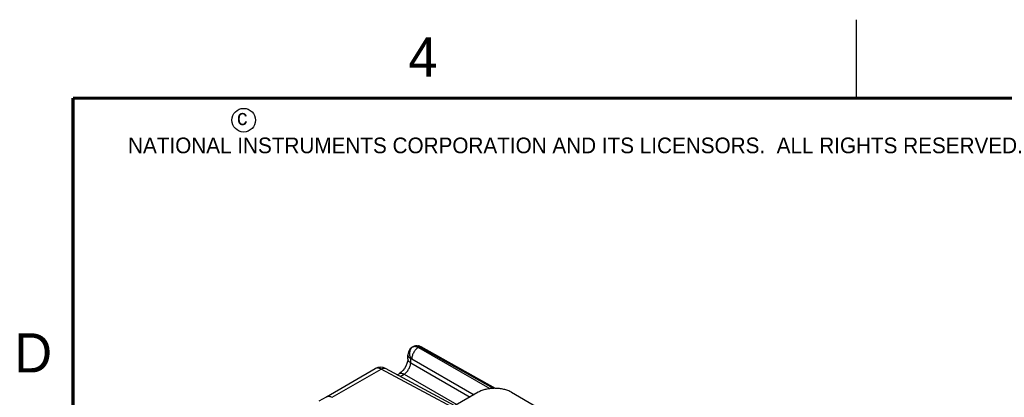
# Model space of a CAD drawing. Header units: inches. Extents: x 0 to 22, y 0 to 17.
# Tile 11 of 23: x 0.2 to 6.4, y 14.6 to 17. Entities that reach past the tile are written whole.
import ezdxf

# ---------------------------------------------------------------- set-up
doc = ezdxf.new("R2010")
doc.units = ezdxf.units.IN
doc.header["$LTSCALE"] = 1.21
doc.header["$MEASUREMENT"] = 0
doc.layers.get('0').update_dxf_attribs({"linetype": 'CONTINUOUS'})
doc.layers.add('FEATURES', color=7, linetype='CONTINUOUS')
doc.styles.add('TEXTSTYLE_2', font='txt')

msp = doc.modelspace()

# ---------------------------------------------------------------- linework, layer by layer
at = {"color": 2, "linetype": 'CONTINUOUS'}
msp.add_line((5.5, 16.5), (5.5, 17), dxfattribs=at)
at = {"color": 7, "linetype": 'CONTINUOUS'}
for p, q in [((2.6685, 14.9132), (2.6728, 14.9157)), ((2.6686, 14.9132), (2.6703, 14.9141)), ((2.7049, 14.9099), (2.7094, 14.9125)), ((2.7049, 14.9099), (3.1611, 14.6466)), ((3.1835, 14.6483), (2.7094, 14.9125)), ((3.1971, 14.6485), (2.7212, 14.9137)), ((2.637, 14.8378), (2.6374, 14.8604)), ((2.6374, 14.8604), (2.6374, 14.8604)), ((2.6553, 14.8117), (2.6556, 14.8382)), ((2.6625, 14.8373), (3.0597, 14.608)), ((2.1168, 14.5947), (2.4291, 14.775)), ((2.1533, 14.5914), (2.4658, 14.7719)), ((2.4339, 14.7775), (2.4291, 14.775)), ((2.4339, 14.7775), (2.434, 14.7775)), ((2.9202, 14.5275), (2.4658, 14.7719)), ((2.9374, 14.5374), (2.4949, 14.7753)), ((2.6553, 14.8117), (3.0339, 14.5931)), ((2.5696, 14.7352), (2.5812, 14.7419)), ((2.5885, 14.725), (2.6129, 14.7391)), ((2.6129, 14.7391), (2.9498, 14.5445)), ((2.0719, 14.5683), (2.1168, 14.5947))]:
    msp.add_line(p, q, dxfattribs=at)
at = {"color": 7, "linetype": 'CONTINUOUS', "const_width": 0.02}
for points in [[(0.5, 16.5), (0.5, 0.5)], [(21.5, 16.5), (0.5, 16.5)]]:
    msp.add_lwpolyline(points, dxfattribs=at)
at = {"color": 7, "linetype": 'CONTINUOUS'}
for points in [[(2.6686, 14.9132), (2.6609, 14.908), (2.6523, 14.8998), (2.6459, 14.8909), (2.6414, 14.8815), (2.6386, 14.8721), (2.6374, 14.8629), (2.6374, 14.8604)], [(2.637, 14.8378), (2.6367, 14.8324), (2.6346, 14.8204), (2.6302, 14.806), (2.6234, 14.7906), (2.6147, 14.7757), (2.6046, 14.7624), (2.5944, 14.7518), (2.5852, 14.7444), (2.5812, 14.7419)], [(2.4949, 14.7753), (2.4788, 14.7816), (2.4615, 14.7837), (2.4446, 14.7814), (2.434, 14.7775)]]:
    msp.add_lwpolyline(points, dxfattribs=at)
at = {"color": 2, "linetype": 'CONTINUOUS'}
msp.add_circle((1.5893, 16.359), 0.0754, dxfattribs=at)
at = {"color": 7, "linetype": 'CONTINUOUS'}
for centre, radius, start, end in [((2.6928, 14.8664), 0.055, 73.43621, 76.66084), ((2.6921, 14.8639), 0.0576, 70.28728, 73.4343)]:
    msp.add_arc(centre, radius, start, end, dxfattribs=at)
for points, knots in [([(2.6703, 14.9141), (2.6648, 14.9109), (2.6548, 14.9014), (2.6473, 14.8817), (2.6473, 14.8595), (2.6521, 14.845), (2.6556, 14.8382)], [0, 0, 0, 0, 0.226221, 0.468112, 0.728454, 1, 1, 1, 1]), ([(2.7049, 14.9099), (2.6989, 14.9066), (2.6875, 14.8972), (2.6742, 14.8793), (2.6651, 14.8589), (2.6625, 14.8443), (2.6625, 14.8373)], [0, 0, 0, 0, 0.237278, 0.498976, 0.761232, 1, 1, 1, 1]), ([(2.6703, 14.9141), (2.6727, 14.9153), (2.678, 14.9168), (2.6867, 14.9167), (2.6959, 14.9144), (2.7019, 14.9116), (2.7049, 14.9099)], [0, 0, 0, 0, 0.218926, 0.453794, 0.713005, 1, 1, 1, 1]), ([(2.6728, 14.9157), (2.6776, 14.9185), (2.6886, 14.9221), (2.7, 14.9212), (2.7055, 14.9199)], [0, 0, 0, 0, 0.499196, 1, 1, 1, 1]), ([(2.7094, 14.9125), (2.7062, 14.9143), (2.6998, 14.9172), (2.6899, 14.9194), (2.6808, 14.9191), (2.6752, 14.9171), (2.6728, 14.9157)], [0, 0, 0, 0, 0.288764, 0.547692, 0.781258, 1, 1, 1, 1]), ([(2.7094, 14.9125), (2.7113, 14.9136), (2.7152, 14.9152), (2.7196, 14.9146), (2.7212, 14.9137)], [0, 0, 0, 0, 0.548047, 1, 1, 1, 1]), ([(2.7115, 14.9181), (2.7123, 14.9178), (2.7156, 14.9165), (2.7188, 14.915), (2.7212, 14.9137)], [0, 0, 0, 0, 0.247471, 1, 1, 1, 1]), ([(2.637, 14.8378), (2.637, 14.8354), (2.6378, 14.8304), (2.6415, 14.8233), (2.6475, 14.8169), (2.6525, 14.8134), (2.6553, 14.8117)], [0, 0, 0, 0, 0.216979, 0.449723, 0.709503, 1, 1, 1, 1]), ([(2.6374, 14.8604), (2.6373, 14.8584), (2.6382, 14.8541), (2.642, 14.8481), (2.648, 14.8426), (2.6529, 14.8396), (2.6556, 14.8382)], [0, 0, 0, 0, 0.202003, 0.428736, 0.693644, 1, 1, 1, 1]), ([(2.6556, 14.8382), (2.6566, 14.8386), (2.6591, 14.8389), (2.6614, 14.838), (2.6625, 14.8373)], [0, 0, 0, 0, 0.453042, 1, 1, 1, 1]), ([(2.4658, 14.7719), (2.4627, 14.7735), (2.4567, 14.7763), (2.4475, 14.7786), (2.4387, 14.7786), (2.4334, 14.7771), (2.431, 14.776)], [0, 0, 0, 0, 0.287109, 0.546484, 0.781388, 1, 1, 1, 1]), ([(2.4658, 14.7719), (2.4683, 14.7734), (2.4734, 14.7759), (2.4811, 14.7779), (2.4885, 14.7778), (2.493, 14.7763), (2.4949, 14.7753)], [0, 0, 0, 0, 0.288529, 0.547743, 0.781306, 1, 1, 1, 1]), ([(2.6129, 14.7391), (2.6187, 14.7426), (2.6298, 14.7522), (2.643, 14.7701), (2.6521, 14.7904), (2.655, 14.8048), (2.6553, 14.8117)], [0, 0, 0, 0, 0.236117, 0.498881, 0.762251, 1, 1, 1, 1]), ([(2.5812, 14.7419), (2.5833, 14.7431), (2.588, 14.7448), (2.596, 14.7451), (2.6045, 14.7432), (2.6101, 14.7406), (2.6129, 14.7391)], [0, 0, 0, 0, 0.21871, 0.452268, 0.711473, 1, 1, 1, 1]), ([(2.1168, 14.5947), (2.1192, 14.5961), (2.1247, 14.5981), (2.1339, 14.5984), (2.1437, 14.5962), (2.1501, 14.5932), (2.1533, 14.5914)], [0, 0, 0, 0, 0.2183, 0.451691, 0.710875, 1, 1, 1, 1])]:
    msp.add_open_spline(points, degree=3, knots=knots, dxfattribs=at)
at = {"layer": 'FEATURES', "color": 7, "linetype": 'CONTINUOUS'}
for p, q in [((3.0862, 14.6233), (2.8741, 14.5008)), ((3.2983, 14.6233), (3.7516, 14.3616))]:
    msp.add_line(p, q, dxfattribs=at)
msp.add_open_spline([(3.2983, 14.6233), (3.2948, 14.6254), (3.2873, 14.6293), (3.2755, 14.6343), (3.2629, 14.6386), (3.2496, 14.6423), (3.2358, 14.6451), (3.2215, 14.6472), (3.207, 14.6484), (3.1923, 14.6488), (3.1776, 14.6484), (3.1631, 14.6472), (3.1488, 14.6451), (3.135, 14.6423), (3.1217, 14.6386), (3.109, 14.6343), (3.0972, 14.6293), (3.0898, 14.6254), (3.0862, 14.6233)], degree=3, knots=[0, 0, 0, 0, 0.055828, 0.114184, 0.174785, 0.237353, 0.301549, 0.366993, 0.433283, 0.5, 0.566717, 0.633007, 0.698451, 0.762647, 0.825215, 0.885816, 0.944172, 1, 1, 1, 1], dxfattribs=at)

# ---------------------------------------------------------------- texts
at = {"color": 2, "linetype": 'CONTINUOUS', "attachment_point": 1, "line_spacing_factor": 0.9, "style": 'TEXTSTYLE_2'}
for s, insert, char_height, width in [('4', (2.64, 16.8869), 0.25, 0.25), ('c', (1.5463, 16.428), 0.1, 0.1), ('NATIONAL INSTRUMENTS CORPORATION AND ITS LICENSORS.  ALL RIGHTS RESERVED.', (0.851, 16.2482), 0.1, 7.3), ('D', (0.125, 15), 0.25, 0.25)]:
    msp.add_mtext(s, dxfattribs=dict(at, insert=insert, char_height=char_height, width=width))

doc.saveas('drawing.dxf')
